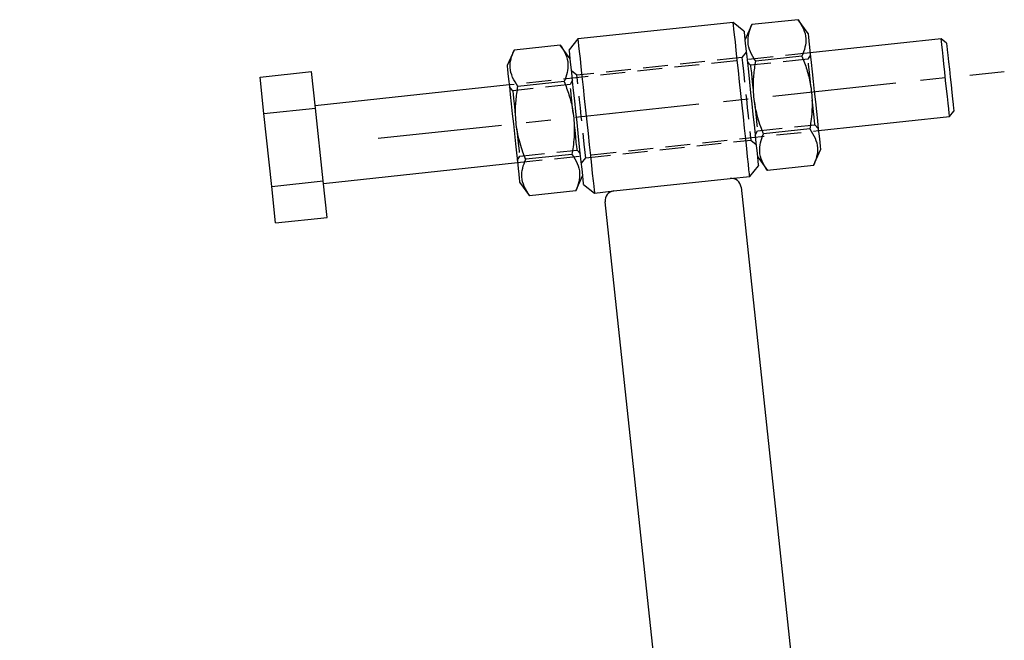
# Model space of a CAD drawing. Extents: x 40 to 363, y 13 to 289.
# Tile 15 of 20: x 45 to 95, y 256 to 288. Entities that reach past the tile are written whole.
import ezdxf

# ---------------------------------------------------------------- set-up
doc = ezdxf.new("R2010")
doc.units = 0
doc.linetypes.add('CENTERX2', pattern=[20.32, 12.7, -2.54, 2.54, -2.54])
doc.linetypes.add('HIDDEN', pattern=[1.905, 1.27, -0.635])
doc.layers.get('0').update_dxf_attribs({"linetype": 'CONTINUOUS'})
doc.styles.add('SLDTEXTSTYLE0', font='TXT', dxfattribs={"width": 0.75})
doc.dimstyles.new('SLDDIMSTYLE4', dxfattribs={"dimtxt": 3.5, "dimasz": 3.302, "dimexe": 0, "dimexo": 0.0625, "dimgap": 0.875, "dimtad": 1, "dimdec": 4, "dimlfac": 2, "dimzin": 12, "dimtxsty": 'SLDTEXTSTYLE0', "dimsah": 1, "dimcen": 0.09, "dimazin": 3, "dimtfac": 1, "dimtdec": 0, "dimtofl": 0, "dimtmove": 0, "dimatfit": 3, "dimtolj": 1, "dimtzin": 12})

# ---------------------------------------------------------------- blocks, each defined once
blk = doc.blocks.new('_D_9')
at = {"color": 179, "linetype": 'CONTINUOUS'}
for p, q in [((79.209, 234.686), (79.539, 231.589)), ((71.713, 194.837), (44.503, 194.837))]:
    blk.add_line(p, q, dxfattribs=at)
blk.add_arc((83.464, 194.837), 37.961, 96.0952, 180, dxfattribs=at)
for points in [[(79.433, 232.584), (76.092, 232.593), (76.244, 231.589)], [(45.503, 194.837), (46.153, 198.114), (45.138, 198.158)]]:
    blk.add_solid(points, dxfattribs=at)
at = {"color": 179, "linetype": 'CONTINUOUS', "insert": (47.159, 217.427, 0.05), "char_height": 3.5, "attachment_point": 1, "rotation": 51.4725, "style": 'SLDTEXTSTYLE0'}
blk.add_mtext('84°', dxfattribs=at)

msp = doc.modelspace()

# ---------------------------------------------------------------- linework, layer by layer
at = {"color": 7, "linetype": 'CONTINUOUS'}
for p, q in [((81.050481, 288.071119), (73.095707, 287.22167)), ((81.600745, 287.627042), (81.050481, 288.071119)), ((84.370055, 288.208403), (82.002745, 287.955605)), ((84.882144, 287.506029), (84.370055, 288.208403)), ((82.002745, 287.955605), (81.650517, 287.160941)), ((73.095707, 287.22167), (72.651624, 286.671408)), ((91.700167, 287.228406), (84.988326, 286.511682)), ((91.975298, 287.006364), (91.700167, 287.228406)), ((69.821997, 286.65489), (69.469769, 285.860218)), ((72.189306, 286.907681), (69.821997, 286.65489)), ((72.701396, 286.205307), (72.189306, 286.907681)), ((84.569292, 286.342621), (82.201983, 286.08983)), ((56.811351, 285.26555), (59.44637, 285.546929)), ((59.645608, 283.681147), (59.44637, 285.546929)), ((57.010589, 283.399768), (56.811351, 285.26555)), ((72.388544, 285.041899), (70.021234, 284.789108)), ((69.57595, 284.865871), (59.632481, 283.804059)), ((57.010589, 283.399768), (59.645608, 283.681147)), ((60.044081, 279.949583), (59.645608, 283.681147)), ((92.124891, 283.251018), (92.346933, 283.526153)), ((57.409062, 279.668205), (57.010589, 283.399768)), ((85.41305, 282.534294), (92.124891, 283.251018)), ((84.967766, 282.611057), (82.600457, 282.358267)), ((85.167003, 280.745276), (85.519232, 281.539947)), ((72.787018, 281.310343), (70.419709, 281.057544)), ((82.287605, 281.194859), (82.799694, 280.492485)), ((60.057207, 279.826671), (70.000675, 280.888483)), ((81.893294, 280.178495), (82.337377, 280.728758)), ((85.167003, 280.745276), (82.799694, 280.492485)), ((57.409062, 279.668205), (60.044081, 279.949583)), ((60.243319, 278.083809), (60.044081, 279.949583)), ((70.106856, 279.894136), (70.618946, 279.191762)), ((72.986255, 279.444561), (73.338483, 280.239225)), ((74.932867, 279.435225), (80.898947, 280.072317)), ((80.898947, 280.072317), (81.893294, 280.178495)), ((57.6083, 277.802423), (57.409062, 279.668205)), ((72.986255, 279.444561), (70.618946, 279.191762)), ((73.388256, 279.773124), (73.93852, 279.329047)), ((73.93852, 279.329047), (74.932867, 279.435225)), ((81.449211, 279.628232), (86.593691, 231.452126)), ((79.102357, 235.680595), (74.488784, 278.884962)), ((57.6083, 277.802423), (60.243319, 278.083809))]:
    msp.add_line(p, q, dxfattribs=at)
at = {"color": 7, "linetype": 'HIDDEN'}
for p, q in [((84.988326, 286.511682), (69.57595, 284.865871)), ((81.716881, 286.539473), (81.494839, 286.264338)), ((81.494839, 286.264338), (73.042891, 285.361797)), ((81.93455, 285.871305), (81.767817, 286.062472)), ((84.876837, 286.185496), (81.93455, 285.871305)), ((84.999444, 286.40756), (84.876837, 286.185496)), ((73.042891, 285.361797), (72.76776, 285.583839)), ((72.818696, 285.106838), (72.696089, 284.884781)), ((69.753802, 284.57059), (69.587069, 284.761749)), ((72.696089, 284.884781), (69.753802, 284.57059)), ((70.000675, 280.888483), (85.41305, 282.534294)), ((82.170305, 282.293327), (82.292912, 282.515385)), ((82.292912, 282.515385), (85.235199, 282.829576)), ((85.235199, 282.829576), (85.401932, 282.638416)), ((73.494161, 281.135828), (81.946109, 282.038369)), ((81.946109, 282.038369), (82.221241, 281.816326)), ((70.112164, 281.21467), (73.05445, 281.528861)), ((73.05445, 281.528861), (73.221183, 281.337701)), ((69.989556, 280.992613), (70.112164, 281.21467)), ((73.27212, 280.860693), (73.494161, 281.135828))]:
    msp.add_line(p, q, dxfattribs=at)
at = {"color": 179, "linetype": 'CENTERX2', "ltscale": 0.5}
msp.add_line((62.866711, 282.138057), (94.933445, 285.562299), dxfattribs=at)
at = {"color": 7, "linetype": 'CONTINUOUS', "flags": 128}
for points in [[(81.893294, 280.178495), (81.890514, 280.204535), (81.87823, 280.319564), (81.856423, 280.523785), (81.825602, 280.812405), (81.78649, 281.178676), (81.740004, 281.613998), (81.687234, 282.108166), (81.629417, 282.649607), (81.567906, 283.225626), (81.504146, 283.822723), (81.439629, 284.426898), (81.375869, 285.023988), (81.314359, 285.600007), (81.256541, 286.141448), (81.203771, 286.635623), (81.157285, 287.070945), (81.118173, 287.437208), (81.087352, 287.725836), (81.065545, 287.930057), (81.053261, 288.045086), (81.050481, 288.071119)], [(81.600745, 287.627042), (81.601044, 287.62424), (81.608188, 287.557334), (81.624679, 287.402898), (81.65009, 287.164942), (81.683761, 286.849618), (81.724822, 286.465101), (81.772209, 286.021345), (81.824693, 285.529845), (81.880917, 285.003335), (81.939424, 284.455441), (81.998698, 283.900358), (82.057205, 283.352465), (82.113428, 282.825955), (82.165913, 282.334455), (82.2133, 281.890698), (82.25436, 281.506181), (82.288032, 281.190858), (82.313442, 280.952893), (82.329933, 280.798465), (82.337078, 280.731559), (82.337377, 280.728758)], [(84.882144, 287.506029), (84.886984, 287.460707), (84.901355, 287.326128), (84.924821, 287.10638), (84.95667, 286.808126), (84.995932, 286.440447), (85.041416, 286.014505), (85.09174, 285.543248), (85.145373, 285.04099), (85.200688, 284.522988), (85.256002, 284.004987), (85.309636, 283.502728), (85.35996, 283.031464), (85.405444, 282.605529), (85.444706, 282.237843), (85.476555, 281.939596), (85.500021, 281.719849), (85.514392, 281.585269), (85.519232, 281.539947), (85.519232, 281.539947)], [(73.095707, 287.22167), (73.098487, 287.195638), (73.11077, 287.080609), (73.132578, 286.876381), (73.163399, 286.58776), (73.202511, 286.22149), (73.248996, 285.786175), (73.301766, 285.292), (73.359584, 284.750559), (73.421094, 284.174539), (73.484855, 283.577442), (73.549372, 282.973275), (73.613132, 282.376178), (73.674642, 281.800159), (73.73246, 281.258717), (73.78523, 280.764543), (73.831716, 280.329228), (73.870827, 279.962957), (73.901648, 279.674337), (73.923456, 279.470109), (73.93574, 279.355079), (73.93852, 279.329047)], [(92.124891, 283.251018), (92.120717, 283.290111), (92.106842, 283.420041), (92.083882, 283.635058), (92.052909, 283.925101), (92.015372, 284.27662), (91.973027, 284.67317), (91.927853, 285.096213), (91.881962, 285.525963), (91.8375, 285.942331), (91.796547, 286.325842), (91.761017, 286.65857), (91.732571, 286.924951), (91.71254, 287.112534), (91.70186, 287.212543), (91.700167, 287.228406)], [(91.975298, 287.006364), (91.978121, 286.979929), (91.990495, 286.86405), (92.012068, 286.662035), (92.041674, 286.384777), (92.077721, 286.047213), (92.118264, 285.667554), (92.161116, 285.266258), (92.203968, 284.864962), (92.24451, 284.485296), (92.280557, 284.14774), (92.310164, 283.870474), (92.331736, 283.668459), (92.344109, 283.552587), (92.346933, 283.526153)], [(73.388256, 279.773124), (73.387957, 279.775925), (73.380812, 279.842831), (73.364321, 279.997267), (73.338911, 280.235224), (73.305239, 280.550547), (73.264178, 280.935064), (73.216792, 281.378821), (73.164307, 281.870321), (73.108083, 282.396838), (73.049577, 282.944724), (72.990302, 283.499807), (72.931796, 284.047701), (72.875572, 284.574218), (72.823088, 285.065718), (72.775701, 285.509475), (72.73464, 285.893992), (72.700969, 286.209308), (72.675558, 286.447272), (72.659067, 286.6017), (72.651923, 286.668614), (72.651624, 286.671408)], [(69.469769, 285.860218), (69.474608, 285.814904), (69.488979, 285.680317), (69.512446, 285.460569), (69.544294, 285.162322), (69.583557, 284.794644), (69.629041, 284.368702), (69.679364, 283.897437), (69.732998, 283.395179), (69.788313, 282.877177), (69.843627, 282.359183), (69.897261, 281.856917), (69.947585, 281.38566), (69.993069, 280.959718), (70.032332, 280.59204), (70.064179, 280.293793), (70.087646, 280.074038), (70.102017, 279.939458), (70.106856, 279.894136), (70.106856, 279.894136)]]:
    msp.add_lwpolyline(points, dxfattribs=at)
at = {"color": 7, "linetype": 'HIDDEN', "flags": 128}
for points in [[(81.494839, 286.264338), (81.496075, 286.252767), (81.505882, 286.160924), (81.525068, 285.981253), (81.552795, 285.721608), (81.587849, 285.393335), (81.6287, 285.010785), (81.673562, 284.590669), (81.720474, 284.151353), (81.767386, 283.712037), (81.812248, 283.291921), (81.853099, 282.909371), (81.888154, 282.581099), (81.91588, 282.321453), (81.935066, 282.141783), (81.944873, 282.049939), (81.946109, 282.038369)], [(85.235199, 282.829576), (85.230369, 282.874808), (85.21614, 283.008062), (85.193279, 283.222147), (85.163018, 283.505529), (85.126988, 283.842936), (85.087133, 284.216166), (85.0456, 284.605101), (85.004629, 284.988784), (84.966428, 285.346516), (84.933057, 285.659023), (84.906315, 285.909452), (84.887643, 286.084309), (84.878049, 286.174156), (84.876837, 286.185496)], [(81.93455, 285.871305), (81.93938, 285.82608), (81.953609, 285.692826), (81.97647, 285.478741), (82.006731, 285.195358), (82.042761, 284.857951), (82.082616, 284.484722), (82.124149, 284.095779), (82.16512, 283.712104), (82.203321, 283.354365), (82.236692, 283.041865), (82.263434, 282.791429), (82.282106, 282.616578), (82.2917, 282.526732), (82.292912, 282.515385)], [(73.494161, 281.135828), (73.492926, 281.147398), (73.483118, 281.239242), (73.463932, 281.418912), (73.436206, 281.678558), (73.401152, 282.00683), (73.360301, 282.389388), (73.315439, 282.809496), (73.268527, 283.248812), (73.221615, 283.688128), (73.176752, 284.108244), (73.135902, 284.490794), (73.100847, 284.819067), (73.073121, 285.078712), (73.053935, 285.258383), (73.044127, 285.350226), (73.042891, 285.361797)], [(69.753802, 284.57059), (69.758632, 284.525357), (69.77286, 284.392111), (69.795723, 284.178019), (69.825983, 283.894636), (69.862012, 283.557236), (69.901868, 283.184), (69.9434, 282.795064), (69.984372, 282.411382), (70.022573, 282.05365), (70.055943, 281.741143), (70.082686, 281.490714), (70.101357, 281.315863), (70.110952, 281.226017), (70.112164, 281.21467)], [(73.05445, 281.528861), (73.049621, 281.574086), (73.035392, 281.707339), (73.01253, 281.921424), (72.982269, 282.204815), (72.94624, 282.542214), (72.906384, 282.915443), (72.864851, 283.304386), (72.82388, 283.688061), (72.78568, 284.045801), (72.752308, 284.358308), (72.725566, 284.608737), (72.706895, 284.783587), (72.697301, 284.873434), (72.696089, 284.884781)]]:
    msp.add_lwpolyline(points, dxfattribs=at)
at = {"color": 7, "linetype": 'CONTINUOUS'}
for centre, start, end in [((80.952038, 279.57514), 6.0952251, 96.0952251), ((74.985957, 278.938053), 96.0952251, 186.0952251)]:
    msp.add_arc(centre, 0.5, start, end, dxfattribs=at)
for points, knots in [([(84.370055, 288.208403), (84.470714, 288.05537), (84.674215, 287.745986), (84.787671, 287.267503), (84.746687, 286.794156), (84.628784, 286.49405), (84.569292, 286.342621)], [0, 0, 0, 0, 0.264602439, 0.534942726, 0.765340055, 1, 1, 1, 1]), ([(82.201983, 286.08983), (82.101324, 286.242861), (81.897823, 286.55224), (81.784366, 287.030721), (81.82535, 287.504079), (81.943253, 287.80418), (82.002745, 287.955605)], [0, 0, 0, 0, 0.264601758, 0.534942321, 0.765340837, 1, 1, 1, 1]), ([(70.021234, 284.789108), (69.920575, 284.942142), (69.717075, 285.251527), (69.603618, 285.729998), (69.644602, 286.203356), (69.762505, 286.503462), (69.821997, 286.65489)], [0, 0, 0, 0, 0.264602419, 0.534941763, 0.765340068, 1, 1, 1, 1]), ([(72.189306, 286.907681), (72.289965, 286.754647), (72.493466, 286.445262), (72.606923, 285.966791), (72.56594, 285.493432), (72.448036, 285.193327), (72.388544, 285.041899)], [0, 0, 0, 0, 0.2646024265, 0.534941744, 0.7653400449, 1, 1, 1, 1]), ([(82.600457, 282.358267), (82.552436, 282.480235), (82.387082, 282.900211), (82.169589, 283.651919), (82.065247, 284.541937), (82.089832, 285.361722), (82.164457, 285.846202), (82.201983, 286.08983)], [0, 0, 0, 0, 0.103281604, 0.355632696, 0.614039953, 0.805914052, 1, 1, 1, 1]), ([(84.569292, 286.342621), (84.656539, 286.114848), (84.831874, 285.657103), (85.027551, 284.869012), (85.115783, 283.974898), (85.063212, 283.193888), (84.98895, 282.740412), (84.967766, 282.611057)], [0, 0, 0, 0, 0.1920511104, 0.385955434, 0.6379331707, 0.8967198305, 1, 1, 1, 1]), ([(72.388544, 285.041899), (72.475791, 284.814128), (72.651128, 284.356384), (72.846802, 283.568292), (72.935036, 282.674179), (72.882463, 281.893171), (72.808201, 281.439697), (72.787018, 281.310343)], [0, 0, 0, 0, 0.1920496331, 0.3859562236, 0.6379344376, 0.8967196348, 1, 1, 1, 1]), ([(70.419709, 281.057544), (70.371688, 281.179512), (70.206335, 281.599488), (69.988839, 282.351199), (69.8845, 283.241219), (69.909084, 284.061005), (69.983708, 284.545482), (70.021234, 284.789108)], [0, 0, 0, 0, 0.103281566, 0.355632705, 0.614041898, 0.805916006, 1, 1, 1, 1]), ([(84.967766, 282.611057), (85.068425, 282.458024), (85.271925, 282.148638), (85.385383, 281.670167), (85.344399, 281.196809), (85.226495, 280.896703), (85.167003, 280.745276)], [0, 0, 0, 0, 0.2646024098, 0.5349417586, 0.7653400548, 1, 1, 1, 1]), ([(82.799694, 280.492485), (82.699035, 280.645519), (82.495535, 280.954904), (82.382077, 281.433375), (82.423061, 281.906733), (82.540965, 282.206839), (82.600457, 282.358267)], [0, 0, 0, 0, 0.2646024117, 0.5349417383, 0.7653400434, 1, 1, 1, 1]), ([(70.618946, 279.191762), (70.518287, 279.344796), (70.314786, 279.65418), (70.201329, 280.132661), (70.242313, 280.606019), (70.360217, 280.906119), (70.419709, 281.057544)], [0, 0, 0, 0, 0.264602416, 0.534942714, 0.765341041, 1, 1, 1, 1]), ([(72.787018, 281.310343), (72.887677, 281.157309), (73.091178, 280.847925), (73.204634, 280.369444), (73.163651, 279.896086), (73.045747, 279.595986), (72.986255, 279.444561)], [0, 0, 0, 0, 0.264602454, 0.534942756, 0.765341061, 1, 1, 1, 1])]:
    msp.add_open_spline(points, degree=3, knots=knots, dxfattribs=at)

# ---------------------------------------------------------------- dimensions: what is measured, and where the dimension line sits
at = {"color": 179, "linetype": 'CONTINUOUS'}
dim = msp.add_angular_dim_2l(base=(55.232121, 220.214634), line1=((72.713463, 194.837147), (86.213463, 194.837147)), line2=((74.488784, 278.884962), (79.102357, 235.680594)), dimstyle='SLDDIMSTYLE4', dxfattribs=at)
dim.commit()
dim.dimension.update_dxf_attribs({"geometry": '_D_9', "text_midpoint": (53.766507, 218.482765), "dimtype": 162})

doc.saveas('drawing.dxf')
